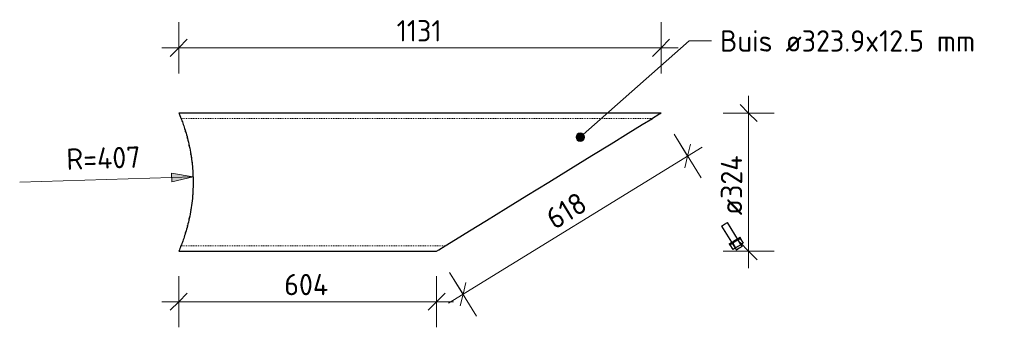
# Model space of a CAD drawing. Header units: millimetres. Extents: x -236366 to -196958, y -103 to 145465.
# Tile 7 of 12: x -200597 to -198289, y 86206 to 86927. Entities that reach past the tile are written whole.
import ezdxf

# ---------------------------------------------------------------- set-up
doc = ezdxf.new("R2010")
doc.units = ezdxf.units.MM
doc.linetypes.add('XX-HIDDEN', pattern=[4, 2, -2])
for name, color, linetype, lineweight in [('N-CO-BC-BETONVORM-G', 50, 'Continuous', 25), ('N-CO-BC-BETONVORM-G-4', 50, 'XX-HIDDEN', 18), ('N-CO-BC-BETONVORM-GN-1', 10, 'XX-HIDDEN', 18), ('N-CO-SC-STAALVORM-G', 10, 'Continuous', 25), ('X-XX-AL-M', 7, 'Continuous', 18), ('X-XX-AL-M-20', 7, 'Continuous', 18), ('X-XX-AL-T25-1', 7, 'Continuous', 13), ('X_XX_AL_DETAIL1_G', 7, 'Continuous', 13)]:
    doc.layers.add(name, color=color, linetype=linetype, lineweight=lineweight)
doc.styles.add('NLCS-ISO_1', font='NLCS-ISO.ttf', dxfattribs={"height": 50})
doc.dimstyles.new('2_5_NLCS_diagonal_1', dxfattribs={"dimscale": 304.8, "dimtxt": 50.137748, "dimasz": 0.131234, "dimexe": 0.19685, "dimexo": 0.0625, "dimgap": 0, "dimtad": 1, "dimdec": 0, "dimzin": 0, "dimdsep": 46, "dimtxsty": 'NLCS-ISO_1', "dimblk1": 'OBLIQUE', "dimblk2": 'OBLIQUE', "dimsah": 1, "dimcen": 0.09, "dimdle": 0.131234, "dimazin": 0, "dimtfac": 1, "dimtdec": 4, "dimtix": 1, "dimtmove": 0, "dimatfit": 3, "dimfxl": 0.19685, "dimfxlon": 1, "dimtvp": 1, "dimtolj": 1, "dimtzin": 0, "dimarcsym": 2})
doc.dimstyles.new('2_5mm_NLCS_arrow_fill', dxfattribs={"dimscale": 304.8, "dimtxt": 50.137748, "dimasz": 0.164042, "dimexe": 0.15748, "dimexo": 0, "dimgap": 0.032808, "dimtad": 1, "dimjust": 3, "dimdec": 0, "dimzin": 0, "dimdsep": 46, "dimtxsty": 'NLCS-ISO_1', "dimsah": 1, "dimcen": 0.09, "dimazin": 0, "dimtfac": 1, "dimtdec": 4, "dimtix": 1, "dimtmove": 0, "dimatfit": 2, "dimfxl": 1, "dimtvp": 1, "dimtolj": 1, "dimtzin": 0, "dimarcsym": 2})

# ---------------------------------------------------------------- blocks, each defined once
blk = doc.blocks.new('NLI_Balk_Buis - ø323_9_12_5-3574609-Zijaanzicht geleidewerk enkel Copy 1 Copy 1 Copy 1')
at = {"layer": 'N-CO-BC-BETONVORM-GN-1'}
for p, q in [((-51401.9, 86695.9), (-50296.8, 86695.9)), ((-51401.9, 86397), (-50782.5, 86397))]:
    blk.add_line(p, q, dxfattribs=at)
blk = doc.blocks.new('GM_Bouten_Moeren_Zeskant - M16-3610774-Zijaanzicht geleidewerk enkel Copy 1 Copy 1 Copy 1')
at = {"layer": 'N-CO-SC-STAALVORM-G'}
for p, q in [((-50134.6, 86443.5), (-50127.8, 86447.6)), ((-50134.6, 86443.5), (-50100, 86387.2)), ((-50127.8, 86447.6), (-50121, 86451.8)), ((-50086.4, 86395.6), (-50121, 86451.8)), ((-50111, 86405.1), (-50104.2, 86409.3)), ((-50104.2, 86409.3), (-50097.4, 86413.5)), ((-50095.8, 86411), (-50102.6, 86406.8)), ((-50097.3, 86413.6), (-50091.4, 86417.2)), ((-50096.7, 86410.4), (-50089.9, 86399.3)), ((-50089.9, 86414.6), (-50095.7, 86411)), ((-50089.9, 86414.6), (-50091.4, 86417.2)), ((-50090.8, 86414), (-50084, 86403)), ((-50117, 86401.5), (-50111.1, 86405.1)), ((-50117, 86401.5), (-50115.4, 86398.9)), ((-50109.5, 86402.5), (-50115.4, 86398.9)), ((-50107.6, 86388.4), (-50114.4, 86399.5)), ((-50102.6, 86406.8), (-50109.4, 86402.6)), ((-50108.5, 86403.1), (-50101.7, 86392.1)), ((-50102.7, 86391.5), (-50107.6, 86388.4)), ((-50101.7, 86392.1), (-50102.6, 86391.5)), ((-50089.9, 86399.3), (-50101.7, 86392.1)), ((-50093.2, 86391.4), (-50100, 86387.2)), ((-50086.4, 86395.6), (-50093.2, 86391.4)), ((-50089, 86399.9), (-50089.9, 86399.3)), ((-50084, 86403), (-50089, 86399.9))]:
    blk.add_line(p, q, dxfattribs=at)
blk = doc.blocks.new('DIMBLOCK139-Zijaanzicht geleidewerk enkel Copy 1 Copy 1 Copy 1')
at = {"layer": 'X-XX-AL-M-20'}
for p, q in [((-200224.4, 86801.1), (-200224.4, 86921.1)), ((-199093.9, 86801.1), (-199093.9, 86921.1)), ((-200224.4, 86861.1), (-200204.4, 86881.1)), ((-199093.9, 86861.1), (-199073.9, 86881.1)), ((-200264.4, 86861.1), (-199053.9, 86861.1)), ((-200224.4, 86861.1), (-200244.4, 86841.1)), ((-200224.4, 86861.1), (-200224.4, 86801.1)), ((-199093.9, 86861.1), (-199113.9, 86841.1)), ((-199093.9, 86861.1), (-199093.9, 86801.1))]:
    blk.add_line(p, q, dxfattribs=at)
at = {"layer": 'X-XX-AL-M-20', "color": 0, "insert": (-199713.6, 86926.2), "char_height": 50, "width": 130.547, "attachment_point": 1, "rotation": 0.0002, "line_spacing_factor": 1.135194, "style": 'NLCS-ISO_1'}
blk.add_mtext('1131', dxfattribs=at)
blk = doc.blocks.new('_Oblique')
at = {"color": 0, "linetype": 'ByBlock', "lineweight": -2}
blk.add_line((-0.5, -0.5), (0.5, 0.5), dxfattribs=at)
blk = doc.blocks.new('DIMBLOCK140-Zijaanzicht geleidewerk enkel Copy 1 Copy 1 Copy 1')
at = {"layer": 'X-XX-AL-M-20'}
for p, q in [((-200224.4, 86326), (-200224.4, 86206)), ((-200224.4, 86266), (-200224.4, 86326)), ((-199620.2, 86326), (-199620.2, 86206)), ((-199620.2, 86266), (-199620.2, 86326)), ((-200224.4, 86266), (-200204.4, 86286)), ((-199620.2, 86266), (-199600.2, 86286)), ((-200264.4, 86266), (-199580.2, 86266)), ((-200224.4, 86266), (-200244.4, 86246)), ((-199620.2, 86266), (-199640.2, 86246))]:
    blk.add_line(p, q, dxfattribs=at)
at = {"layer": 'X-XX-AL-M-20', "color": 0, "insert": (-199977.2, 86331.2), "char_height": 50, "width": 131.683, "attachment_point": 1, "rotation": 359.9997, "line_spacing_factor": 1.135194, "style": 'NLCS-ISO_1'}
blk.add_mtext('604', dxfattribs=at)
blk = doc.blocks.new('DIMBLOCK141-Zijaanzicht geleidewerk enkel Copy 1 Copy 1 Copy 1')
at = {"layer": 'X-XX-AL-M-20'}
for p, q in [((-199063.2, 86658.6), (-199000.3, 86556.4)), ((-199031.8, 86607.5), (-199063.2, 86658.6)), ((-199592.2, 86262.6), (-198997.7, 86628.4)), ((-199031.8, 86607.5), (-199025.2, 86635)), ((-199031.8, 86607.5), (-199038.3, 86580)), ((-199589.6, 86334.7), (-199526.7, 86232.5)), ((-199558.1, 86283.6), (-199589.6, 86334.7)), ((-199558.1, 86283.6), (-199551.6, 86311.1)), ((-199558.1, 86283.6), (-199564.7, 86256.1))]:
    blk.add_line(p, q, dxfattribs=at)
at = {"layer": 'X-XX-AL-M-20', "color": 0, "insert": (-199369.4, 86476.2), "char_height": 50, "width": 113.519, "attachment_point": 1, "rotation": 31.6075, "line_spacing_factor": 1.135194, "style": 'NLCS-ISO_1'}
blk.add_mtext('618', dxfattribs=at)
blk = doc.blocks.new('DIMBLOCK142-Zijaanzicht geleidewerk enkel Copy 1 Copy 1 Copy 1')
at = {"layer": 'X-XX-AL-M-20'}
blk.add_hatch(color=256, dxfattribs=at).paths.add_polyline_path([(-200191, 86558.9), (-200241.3, 86567.4), (-200240.6, 86547.4)], flags=0)
for p, q in [((-200597.3, 86546.4), (-200191, 86558.9)), ((-200191, 86558.9), (-200241.3, 86567.4)), ((-200241.3, 86567.4), (-200240.6, 86547.4)), ((-200240.6, 86547.4), (-200191, 86558.9))]:
    blk.add_line(p, q, dxfattribs=at)
blk.add_arc((-200597.3, 86546.4), 406.5, 354.9923, 8.5234, dxfattribs=at)
at = {"layer": 'X-XX-AL-M-20', "color": 0, "insert": (-200488.6, 86625), "char_height": 50, "width": 221.363, "attachment_point": 1, "rotation": 1.7579, "line_spacing_factor": 1.135194, "style": 'NLCS-ISO_1'}
blk.add_mtext('R=407', dxfattribs=at)
blk = doc.blocks.new('DIMBLOCK143-Zijaanzicht geleidewerk enkel Copy 1 Copy 1 Copy 1')
at = {"layer": 'X-XX-AL-M-20'}
for p, q in [((-198888.7, 86344.5), (-198888.7, 86748.4)), ((-198888.7, 86708.4), (-198908.7, 86728.4)), ((-198948.7, 86708.4), (-198828.7, 86708.4)), ((-198888.7, 86708.4), (-198948.7, 86708.4)), ((-198888.7, 86708.4), (-198868.7, 86688.4)), ((-198888.7, 86384.5), (-198908.7, 86404.5)), ((-198948.7, 86384.5), (-198828.7, 86384.5)), ((-198888.7, 86384.5), (-198948.7, 86384.5)), ((-198888.7, 86384.5), (-198868.7, 86364.5))]:
    blk.add_line(p, q, dxfattribs=at)
at = {"layer": 'X-XX-AL-M-20', "color": 0, "insert": (-198953.8, 86468.9), "char_height": 50, "width": 186.172, "attachment_point": 1, "rotation": 90, "line_spacing_factor": 1.135194, "style": 'NLCS-ISO_1'}
blk.add_mtext('ø324', dxfattribs=at)

msp = doc.modelspace()

# ---------------------------------------------------------------- hatches: boundary and pattern name
at = {"layer": 'X-XX-AL-T25-1'}
h = msp.add_hatch(color=256, dxfattribs=at)
edge = h.paths.add_edge_path(flags=0)
edge.add_arc((-199283.2, 86651.6), 10, 0, 360)

# ---------------------------------------------------------------- linework, layer by layer
at = {"layer": 'N-CO-BC-BETONVORM-GN-1'}
for points in [[(-200218.6, 86694.3), (-200219, 86695.4), (-200219.3, 86695.9), (-200219.3, 86695.9)], [(-200219.3, 86695.9), (-200219.3, 86695.9), (-200219.1, 86695.4), (-200218.6, 86694.3)], [(-200218.6, 86398.5), (-200219, 86397.5), (-200219.3, 86397), (-200219.3, 86397)], [(-200219.3, 86397), (-200219.3, 86397), (-200219.1, 86397.5), (-200218.6, 86398.5)]]:
    msp.add_open_spline(points, degree=3, dxfattribs=at)
at = {"layer": 'N-CO-SC-STAALVORM-G'}
for p, q in [((-199093.9, 86708.4), (-200224.4, 86708.4)), ((-200224.4, 86384.5), (-199620.2, 86384.5))]:
    msp.add_line(p, q, dxfattribs=at)
at = {"layer": 'N-CO-SC-STAALVORM-G', "flags": 128}
for points in [[(-199357.1, 86546.4), (-199305.7, 86578), (-199256.3, 86608.4), (-199210.9, 86636.4), (-199171, 86661), (-199138.2, 86681.1), (-199114.2, 86695.9)], [(-199114.1, 86695.9), (-199113.9, 86696.1), (-199098.9, 86705.3), (-199093.9, 86708.4)], [(-199599.9, 86397), (-199575.9, 86411.8), (-199543.1, 86431.9), (-199503.3, 86456.5), (-199457.8, 86484.5), (-199408.4, 86514.9), (-199357.1, 86546.4)], [(-199620.2, 86384.5), (-199615.2, 86387.6), (-199600.2, 86396.8), (-199600, 86396.9)]]:
    msp.add_lwpolyline(points, dxfattribs=at)
at = {"layer": 'N-CO-SC-STAALVORM-G'}
for points, knots in [([(-200224.3, 86708), (-200224.5, 86708.5), (-200224.5, 86708.5), (-200223.2, 86705.4), (-200221.2, 86700.7), (-200219.8, 86697.2), (-200219.4, 86696.2)], [0.4782609, 0.4782609, 0.4782609, 0.4782609, 0.5217391, 0.5652174, 0.6086957, 0.623359, 0.623359, 0.623359, 0.623359]), ([(-200219.4, 86696.2), (-200218.6, 86694.3), (-200216.6, 86689.2), (-200212.9, 86679), (-200208.4, 86665.2), (-200203.8, 86649.1), (-200199.6, 86631.2), (-200195.2, 86608.3), (-200191.7, 86580), (-200190.8, 86557.6), (-200190.8, 86546.4)], [0.6237425, 0.6237425, 0.6237425, 0.6237425, 0.6521739, 0.6956522, 0.7391304, 0.7826087, 0.826087, 0.8695652, 0.9347826, 1, 1, 1, 1]), ([(-200190.8, 86546.4), (-200190.8, 86531.5), (-200192, 86509.2), (-200195.9, 86481.3), (-200199.6, 86461.7), (-200203.8, 86443.8), (-200208.4, 86427.7), (-200212.9, 86413.9), (-200216.6, 86403.7), (-200218.6, 86398.6), (-200219.4, 86396.7)], [0, 0, 0, 0, 0.0869565, 0.1304348, 0.173913, 0.2173913, 0.2608696, 0.3043478, 0.3478261, 0.3762575, 0.3762575, 0.3762575, 0.3762575]), ([(-200219.4, 86396.7), (-200219.8, 86395.7), (-200221.2, 86392.2), (-200223.2, 86387.4), (-200224.5, 86384.4), (-200224.5, 86384.4), (-200224.3, 86384.9)], [0.376641, 0.376641, 0.376641, 0.376641, 0.3913043, 0.4347826, 0.4782609, 0.5217391, 0.5217391, 0.5217391, 0.5217391])]:
    msp.add_open_spline(points, degree=3, knots=knots, dxfattribs=at)
for points in [[(-200208.3, 86664.4), (-200208.5, 86665), (-200208.7, 86665.7), (-200208.9, 86666.4)], [(-200208.9, 86666.4), (-200208.7, 86665.7), (-200208.5, 86665), (-200208.3, 86664.4)], [(-200203.8, 86648.4), (-200204, 86649.2), (-200204.2, 86650.1), (-200204.4, 86650.9)], [(-200204.4, 86650.9), (-200204.2, 86650.1), (-200204, 86649.2), (-200203.8, 86648.4)], [(-200199.6, 86630.6), (-200199.8, 86631.4), (-200199.9, 86632.2), (-200200.1, 86633)], [(-200200.1, 86633), (-200199.9, 86632.2), (-200199.8, 86631.4), (-200199.6, 86630.6)], [(-200196, 86611.3), (-200196.1, 86611.7), (-200196.1, 86612.1), (-200196.2, 86612.5)], [(-200196.2, 86612.5), (-200196.1, 86612.1), (-200196.1, 86611.7), (-200196, 86611.3)], [(-200196, 86481.6), (-200196.1, 86481.2), (-200196.1, 86480.8), (-200196.2, 86480.4)], [(-200196.2, 86480.4), (-200196.1, 86480.8), (-200196.1, 86481.2), (-200196, 86481.6)], [(-200199.6, 86462.3), (-200199.8, 86461.5), (-200199.9, 86460.7), (-200200.1, 86459.9)], [(-200200.1, 86459.9), (-200199.9, 86460.7), (-200199.8, 86461.5), (-200199.6, 86462.3)], [(-200203.8, 86444.5), (-200204, 86443.7), (-200204.2, 86442.8), (-200204.4, 86442)], [(-200204.4, 86442), (-200204.2, 86442.8), (-200204, 86443.7), (-200203.8, 86444.5)], [(-200208.3, 86428.5), (-200208.5, 86427.8), (-200208.7, 86427.2), (-200208.9, 86426.5)], [(-200208.9, 86426.5), (-200208.7, 86427.2), (-200208.5, 86427.8), (-200208.3, 86428.5)]]:
    msp.add_open_spline(points, degree=3, dxfattribs=at)
at = {"layer": 'X-XX-AL-T25-1'}
for p, q in [((-199283.2, 86651.6), (-199028.3, 86877.3)), ((-199028.3, 86877.3), (-198975.6, 86877.3))]:
    msp.add_line(p, q, dxfattribs=at)
msp.add_circle((-199283.2, 86651.6), 10, dxfattribs=at)
at = {"layer": 'X_XX_AL_DETAIL1_G'}
for p, q in [((-200224.4, 86708.4), (-200209.4, 86708.4)), ((-199093.9, 86708.4), (-199113.9, 86708.4)), ((-200224.4, 86384.5), (-200199.4, 86384.5)), ((-199620.2, 86384.5), (-199635.2, 86384.5))]:
    msp.add_line(p, q, dxfattribs=at)

# ---------------------------------------------------------------- block references
at = {"layer": 'N-CO-BC-BETONVORM-G'}
msp.add_blockref('GM_Bouten_Moeren_Zeskant - M16-3610774-Zijaanzicht geleidewerk enkel Copy 1 Copy 1 Copy 1', (-148817.4, 0), dxfattribs=at)
at = {"layer": 'N-CO-BC-BETONVORM-G-4'}
msp.add_blockref('NLI_Balk_Buis - ø323_9_12_5-3574609-Zijaanzicht geleidewerk enkel Copy 1 Copy 1 Copy 1', (-148817.4, 0), dxfattribs=at)

# ---------------------------------------------------------------- texts
at = {"layer": 'X-XX-AL-T25-1', "insert": (-198955.6, 86902.3), "char_height": 50, "width": 760, "attachment_point": 1, "style": 'NLCS-ISO_1'}
msp.add_mtext('Buis ø323.9x12.5 mm', dxfattribs=at)

# ---------------------------------------------------------------- dimensions: what is measured, and where the dimension line sits
at = {"layer": 'X-XX-AL-M'}
for base, p1, p2, angle, override, picture, middle in [((-199093.8906, 86861.1153), (-200224.4388, 86801.1121), (-199093.8904, 86801.1153), 0.0002, {"dimpost": '<>', "dimfxl": 1130.548407}, 'DIMBLOCK139-Zijaanzicht geleidewerk enkel Copy 1 Copy 1 Copy 1', (-199659.1648, 86886.1137)), ((-199031.8, 86607.5), (-199589.6, 86334.7), (-199063.2, 86658.6), 31.6075, {"dimpost": '<>', "dimfxl": 618.014865}, 'DIMBLOCK141-Zijaanzicht geleidewerk enkel Copy 1 Copy 1 Copy 1', (-199308.1, 86466.8)), ((-199620.2, 86266), (-200224.4, 86326), (-199620.2, 86326), 359.9997, {"dimpost": '<>', "dimfxl": 604.210907}, 'DIMBLOCK140-Zijaanzicht geleidewerk enkel Copy 1 Copy 1 Copy 1', (-199922.3, 86291))]:
    dim = msp.add_linear_dim(base=base, p1=p1, p2=p2, angle=angle, dimstyle='2_5_NLCS_diagonal_1', override=override, dxfattribs=at)
    dim.commit()
    dim.dimension.update_dxf_attribs({"geometry": picture, "text_midpoint": middle})
dim = msp.add_linear_dim(base=(-198888.7, 86708.4), p1=(-198948.7, 86384.5), p2=(-198948.7, 86708.4), angle=90, text='ø324', dimstyle='2_5_NLCS_diagonal_1', override={"dimpost": '<>', "dimfxl": 323.9}, dxfattribs=at)
dim.commit()
dim.dimension.update_dxf_attribs({"geometry": 'DIMBLOCK143-Zijaanzicht geleidewerk enkel Copy 1 Copy 1 Copy 1', "text_midpoint": (-198913.7, 86546.4)})
dim = msp.add_radius_dim(center=(-200597.2863, 86546.4453), mpoint=(-200190.9776, 86558.9151), dimstyle='2_5mm_NLCS_arrow_fill', override={"dimpost": 'R=<>'}, dxfattribs=at)
dim.commit()
dim.dimension.update_dxf_attribs({"geometry": 'DIMBLOCK142-Zijaanzicht geleidewerk enkel Copy 1 Copy 1 Copy 1', "text_midpoint": (-200420.1939, 86586.8968)})

doc.saveas('drawing.dxf')
